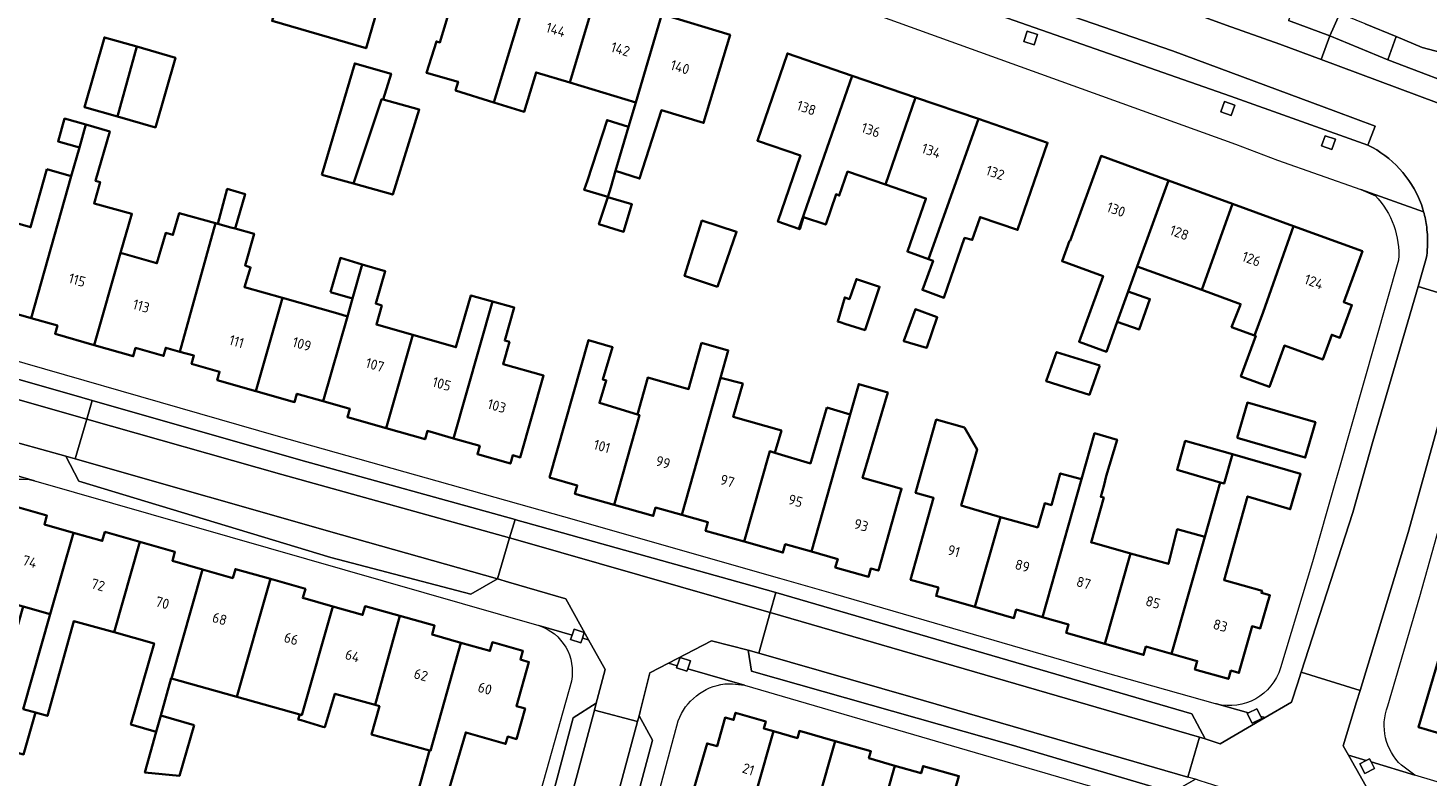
# Model space of a CAD drawing. Extents: x 151587 to 155483, y 462503 to 464608.
# Tile 128 of 236: x 153527 to 153651, y 463716 to 463782. Entities that reach past the tile are written whole.
import ezdxf
from ezdxf.enums import TextEntityAlignment as Align

# ---------------------------------------------------------------- set-up
doc = ezdxf.new("R2010")
doc.units = 0
doc.header["$LTSCALE"] = 0.5
for name, color, linetype, lineweight in [('B-RO-GR-BEPLANTING_CULTUUR_HEESTERS-GV', 251, 'CONTINUOUS', 18), ('B-RO-GR-GROENVOORZIENING-GV', 251, 'CONTINUOUS', 18), ('B-RO-OG-BEBOUWING-GV', 6, 'CONTINUOUS', 35), ('B-RO-OG-BEBOUWING-T18', 1, 'CONTINUOUS', 18), ('B-RO-OG-TERREIN_CULTUURSCHEIDING-GV', 251, 'CONTINUOUS', 18), ('B-RO-VH-VERHARDING_ASFALT-GV', 251, 'CONTINUOUS', 18), ('B-RO-VH-VERHARDING_BETONSTRAATSTEEN-GV', 251, 'CONTINUOUS', 18), ('B-RO-VH-VERHARDING_STRAATBAKSTEEN-GV', 251, 'CONTINUOUS', 18), ('B-RO-VH-VERHARDING_TEGEL-GV', 251, 'CONTINUOUS', 18)]:
    doc.layers.add(name, color=color, linetype=linetype, lineweight=lineweight)
doc.styles.add('NLCS-ISO-M200-T18', font='NLCS-ISO.ttf', dxfattribs={"height": 0.36})

msp = doc.modelspace()

# ---------------------------------------------------------------- linework, layer by layer
at = {"layer": 'B-RO-GR-BEPLANTING_CULTUUR_HEESTERS-GV', "flags": 128}
msp.add_lwpolyline([(153646.974, 463779.454), (153647.69, 463781.505), (153644.979, 463782.624), (153642.721, 463783.535), (153641.857, 463781.551)], close=True, dxfattribs=at)
msp.add_lwpolyline([(153644.979, 463782.624), (153647.69, 463781.505), (153650.007, 463780.548), (153655.581, 463779.054)], dxfattribs=at)
at = {"layer": 'B-RO-GR-GROENVOORZIENING-GV', "flags": 128}
for points in [[(153615.772, 463780.772), (153616.076, 463781.684), (153615.166, 463781.988), (153614.862, 463781.077)], [(153633.158, 463774.539), (153633.474, 463775.446), (153632.568, 463775.762), (153632.252, 463774.856)], [(153642.018, 463771.53), (153642.339, 463772.435), (153641.434, 463772.755), (153641.114, 463771.851)], [(153575.936, 463728.433), (153576.094, 463728.908), (153575.183, 463729.21), (153575.013, 463728.698), (153574.881, 463728.298), (153575.792, 463727.997)], [(153584.295, 463725.992), (153584.234, 463725.808), (153585.145, 463725.507), (153585.217, 463725.723), (153585.447, 463726.418), (153584.536, 463726.72)], [(153634.68, 463721.821), (153634.571, 463721.766), (153635.004, 463720.91), (153635.86, 463721.342), (153635.773, 463721.514), (153635.426, 463722.2)], [(153645.786, 463716.917), (153645.489, 463717.503), (153645.352, 463717.775), (153645.067, 463717.63), (153644.497, 463717.341), (153644.93, 463716.485)]]:
    msp.add_lwpolyline(points, close=True, dxfattribs=at)
at = {"layer": 'B-RO-OG-BEBOUWING-GV', "flags": 128}
for points in [[(153551.876, 463794.119), (153548.556, 463782.876), (153556.842, 463780.467), (153558.438, 463785.98), (153556.654, 463786.494), (153556.607, 463786.508), (153557.952, 463791.065), (153555.011, 463791.933), (153555.354, 463793.092)], [(153568.124, 463775.695), (153571.512, 463786.906), (153565.671, 463788.668), (153563.354, 463780.988), (153563.041, 463781.077), (153562.176, 463778.294), (153564.959, 463777.509), (153564.743, 463776.753)], [(153568.124, 463775.695), (153570.797, 463774.86), (153571.837, 463778.34), (153574.828, 463777.438), (153577.144, 463785.206), (153571.512, 463786.906)], [(153580.631, 463775.687), (153582.919, 463783.464), (153577.144, 463785.206), (153574.828, 463777.438)], [(153579.998, 463773.537), (153578.853, 463769.645), (153580.969, 463768.97), (153582.895, 463775.004), (153586.608, 463773.883), (153588.95, 463781.644), (153582.919, 463783.464), (153580.631, 463775.687)], [(153534.922, 463774.441), (153536.615, 463780.61), (153533.758, 463781.431), (153531.991, 463775.284)], [(153536.615, 463780.61), (153534.922, 463774.441), (153538.26, 463773.482), (153540.027, 463779.629)], [(153595.025, 463764.528), (153599.73, 463778.046), (153594.01, 463780.01), (153591.368, 463772.314), (153595.153, 463771.014), (153593.172, 463765.181)], [(153552.936, 463769.315), (153555.738, 463768.532), (153558.182, 463775.869), (153558.215, 463775.971), (153558.347, 463775.933), (153559.054, 463778.219), (153555.838, 463779.138)], [(153599.73, 463778.046), (153595.025, 463764.528), (153595.091, 463764.505), (153595.415, 463765.559), (153597.388, 463764.91), (153598.307, 463767.586), (153598.578, 463767.477), (153599.308, 463769.588), (153602.65, 463768.44), (153605.308, 463776.131)], [(153558.347, 463775.933), (153558.215, 463775.971), (153558.182, 463775.869), (153555.738, 463768.532), (153559.198, 463767.565), (153561.539, 463775.055)], [(153602.65, 463768.44), (153606.224, 463767.213), (153606.21, 463767.175), (153604.588, 463762.527), (153606.457, 463761.859), (153610.851, 463774.228), (153605.308, 463776.131)], [(153530.84, 463769.188), (153527.289, 463756.66), (153529.615, 463756.001), (153529.409, 463755.275), (153532.857, 463754.285), (153535.192, 463762.413), (153536.185, 463765.868), (153532.846, 463766.784), (153533.377, 463768.656), (153532.988, 463768.767), (153534.226, 463773.135), (153532.128, 463773.729), (153531.559, 463771.723)], [(153531.559, 463771.723), (153532.128, 463773.729), (153530.248, 463774.262), (153529.68, 463772.256)], [(153578.853, 463769.645), (153579.998, 463773.537), (153578.096, 463774.129), (153576.359, 463768.815), (153576.084, 463767.973), (153578.158, 463767.35), (153578.177, 463767.344), (153578.427, 463768.196)], [(153610.851, 463774.228), (153606.457, 463761.859), (153606.858, 463761.715), (153605.916, 463759.145), (153607.813, 463758.449), (153609.642, 463763.742), (153610.318, 463763.553), (153610.967, 463765.471), (153611.002, 463765.573), (153614.306, 463764.438), (153616.949, 463772.135)], [(153623.103, 463756.343), (153624.075, 463759.022), (153624.872, 463761.218), (153627.626, 463768.804), (153621.672, 463770.977), (153618.934, 463763.475), (153618.896, 463763.489), (153618.236, 463761.68), (153621.845, 463760.363), (153619.732, 463754.574), (153622.141, 463753.694)], [(153528.69, 463769.796), (153527.245, 463764.683), (153523.628, 463765.705), (153521.328, 463757.566), (153524.758, 463756.596), (153524.963, 463757.319), (153527.289, 463756.66), (153530.84, 463769.188)], [(153624.872, 463761.218), (153630.564, 463759.14), (153633.266, 463766.745), (153627.626, 463768.804)], [(153545.298, 463764.562), (153546.174, 463767.603), (153544.593, 463768.059), (153543.761, 463764.984), (153544.916, 463764.667)], [(153578.177, 463767.344), (153578.158, 463767.35), (153578.127, 463767.251), (153577.376, 463764.939), (153579.555, 463764.284), (153580.284, 463766.711)], [(153635.211, 463755.128), (153635.959, 463757.171), (153638.652, 463764.779), (153633.266, 463766.745), (153630.564, 463759.14), (153633.987, 463757.89), (153633.94, 463757.762), (153633.183, 463755.87)], [(153532.857, 463754.285), (153536.305, 463753.294), (153536.515, 463754.029), (153538.975, 463753.325), (153539.173, 463754.042), (153540.414, 463753.698), (153543.553, 463765.041), (153540.358, 463765.919), (153539.805, 463763.998), (153539.166, 463764.181), (153538.396, 463761.493), (153538.275, 463761.528), (153535.192, 463762.413)], [(153543.761, 463764.984), (153543.553, 463765.041), (153540.414, 463753.698), (153541.656, 463753.355), (153541.457, 463752.634), (153543.919, 463751.933), (153543.709, 463751.197), (153547.121, 463750.224), (153549.465, 463758.447), (153546.105, 463759.403), (153546.656, 463761.129), (153546.164, 463761.315), (153546.969, 463764.103), (153545.298, 463764.562), (153544.916, 463764.667)], [(153587.855, 463759.426), (153589.529, 463764.285), (153586.469, 463765.263), (153584.934, 463760.382)], [(153638.652, 463764.779), (153635.959, 463757.171), (153635.211, 463755.128), (153635.316, 463755.089), (153634.01, 463751.512), (153636.518, 463750.596), (153637.849, 463754.241), (153641.23, 463753.006), (153642.029, 463755.195), (153642.748, 463754.932), (153643.797, 463757.807), (153643.079, 463758.069), (153644.72, 463762.564)], [(153555.207, 463756.815), (153553.071, 463749.323), (153555.4, 463748.659), (153555.191, 463747.924), (153558.617, 463746.947), (153560.963, 463755.177), (153557.752, 463756.09), (153558.22, 463757.763), (153557.697, 463757.939), (153558.54, 463760.796), (153556.512, 463761.395), (153555.654, 463758.383)], [(153553.702, 463758.939), (153555.654, 463758.383), (153556.512, 463761.395), (153554.58, 463761.966)], [(153600.878, 463755.638), (153602.141, 463759.425), (153600.087, 463760.101), (153599.477, 463758.336), (153599.059, 463758.48), (153598.453, 463756.348), (153598.762, 463756.264), (153599.085, 463756.16), (153600.864, 463755.596)], [(153564.564, 463746.047), (153568.007, 463758.125), (153566.097, 463758.66), (153564.765, 463754.096), (153560.963, 463755.177), (153558.617, 463746.947), (153562.044, 463745.97), (153562.254, 463746.706)], [(153623.103, 463756.343), (153625.029, 463755.654), (153625.988, 463758.338), (153624.075, 463759.022)], [(153553.071, 463749.323), (153555.207, 463756.815), (153554.354, 463757.057), (153549.465, 463758.447), (153547.121, 463750.224), (153550.532, 463749.252), (153550.742, 463749.987)], [(153564.564, 463746.047), (153566.874, 463745.389), (153566.665, 463744.653), (153569.568, 463743.825), (153569.777, 463744.561), (153570.441, 463744.372), (153572.497, 463751.585), (153568.921, 463752.604), (153569.481, 463754.566), (153569.077, 463754.681), (153569.907, 463757.592), (153568.007, 463758.125)], [(153604.268, 463754.652), (153604.262, 463754.635), (153606.289, 463754.04), (153606.297, 463754.062), (153607.221, 463756.737), (153605.292, 463757.444)], [(153580.773, 463748.161), (153577.42, 463749.175), (153578.022, 463751.166), (153577.723, 463751.256), (153578.579, 463754.085), (153576.464, 463754.725), (153573.022, 463742.598), (153575.471, 463741.904), (153575.26, 463741.163), (153578.717, 463740.188), (153580.951, 463748.107)], [(153586.434, 463754.48), (153585.283, 463750.404), (153581.693, 463751.417), (153580.773, 463748.161), (153580.951, 463748.107), (153578.717, 463740.188), (153582.173, 463739.212), (153582.381, 463739.948), (153584.691, 463739.295), (153588.107, 463751.405), (153588.788, 463753.816)], [(153621.572, 463752.476), (153617.755, 463753.668), (153616.865, 463751.178), (153616.836, 463751.082), (153620.648, 463749.891), (153620.678, 463749.986)], [(153590.202, 463736.941), (153592.452, 463744.915), (153592.887, 463744.783), (153593.477, 463746.735), (153589.236, 463747.954), (153590.07, 463750.881), (153588.107, 463751.405), (153584.691, 463739.295), (153587, 463738.642), (153586.792, 463737.906)], [(153596.13, 463736.059), (153598.44, 463735.405), (153598.232, 463734.669), (153601.16, 463733.841), (153601.368, 463734.577), (153602.033, 463734.389), (153603.927, 463741.094), (153604.073, 463741.609), (153600.64, 463742.578), (153602.856, 463750.084), (153600.3, 463750.839), (153599.546, 463748.166)], [(153597.488, 463748.774), (153596.029, 463743.834), (153592.887, 463744.783), (153592.452, 463744.915), (153590.202, 463736.941), (153593.612, 463735.976), (153593.821, 463736.712), (153596.13, 463736.059), (153599.546, 463748.166)], [(153633.686, 463746.088), (153639.681, 463744.356), (153640.582, 463747.476), (153634.587, 463749.207)], [(153610.553, 463731.175), (153612.808, 463739.111), (153609.343, 463740.116), (153610.735, 463745.081), (153609.614, 463747.019), (153607.135, 463747.708), (153605.316, 463741.247), (153606.901, 463740.801), (153604.875, 463733.575), (153607.331, 463732.886), (153607.124, 463732.15)], [(153624.278, 463735.902), (153620.876, 463736.853), (153620.794, 463736.876), (153621.916, 463740.825), (153621.649, 463740.901), (153621.949, 463741.959), (153622.138, 463742.705), (153623.085, 463745.921), (153621.109, 463746.503), (153619.954, 463742.437), (153616.499, 463730.281), (153618.807, 463729.625), (153618.598, 463728.889), (153622.01, 463727.92)], [(153632.522, 463742.057), (153633.271, 463744.651), (153629.099, 463745.824), (153628.383, 463743.279), (153632.193, 463742.154)], [(153627.898, 463727.042), (153630.165, 463726.397), (153629.955, 463725.658), (153632.912, 463724.825), (153633.121, 463725.557), (153633.84, 463725.353), (153634.999, 463729.477), (153635.712, 463729.277), (153636.567, 463732.201), (153635.823, 463732.41), (153635.872, 463732.584), (153632.521, 463733.526), (153634.6, 463740.923), (153638.365, 463739.799), (153639.266, 463742.919), (153633.271, 463744.651), (153632.522, 463742.057), (153632.193, 463742.154), (153630.828, 463737.352)], [(153616.108, 463738.186), (153612.808, 463739.111), (153610.553, 463731.175), (153613.982, 463730.201), (153614.191, 463730.937), (153616.499, 463730.281), (153619.954, 463742.437), (153618.071, 463742.964), (153617.288, 463740.164), (153616.707, 463740.326)], [(153531.025, 463737.726), (153528.472, 463738.452), (153528.694, 463739.233), (153526.005, 463740.001), (153525.782, 463739.217), (153525.023, 463739.433), (153523.886, 463735.583), (153523.142, 463735.799), (153522.332, 463733.014), (153523.076, 463732.797), (153522.912, 463732.235), (153526.584, 463731.207), (153528.981, 463730.536)], [(153527.674, 463721.859), (153528.737, 463721.563), (153531.07, 463729.934), (153534.617, 463728.946), (153536.891, 463736.913), (153533.804, 463737.794), (153533.578, 463737.001), (153531.025, 463737.726), (153528.981, 463730.536), (153526.599, 463722.158)], [(153622.01, 463727.92), (153625.422, 463726.95), (153625.631, 463727.686), (153627.898, 463727.042), (153630.828, 463737.352), (153628.391, 463738.036), (153627.611, 463734.97), (153624.278, 463735.902)], [(153538.733, 463721.611), (153539.645, 463724.89), (153539.689, 463724.877), (153542.421, 463734.487), (153539.755, 463735.245), (153539.979, 463736.031), (153536.891, 463736.913), (153534.617, 463728.946), (153538.145, 463727.962), (153536.104, 463720.804), (153538.332, 463720.169)], [(153545.448, 463723.254), (153548.4, 463733.644), (153545.313, 463734.521), (153545.087, 463733.729), (153542.421, 463734.487), (153539.689, 463724.877), (153545.241, 463723.312)], [(153548.4, 463733.644), (153545.448, 463723.254), (153550.998, 463721.689), (153551.174, 463721.639), (153553.899, 463731.224), (153551.262, 463731.973), (153551.488, 463732.767)], [(153527.674, 463721.859), (153526.599, 463722.158), (153528.981, 463730.536), (153526.584, 463731.207), (153524.994, 463725.604), (153522.052, 463726.439), (153520.233, 463719.964), (153526.625, 463718.168)], [(153557.634, 463722.528), (153559.822, 463730.384), (153556.752, 463731.239), (153556.535, 463730.474), (153553.899, 463731.224), (153551.174, 463721.639), (153550.998, 463721.689), (153550.863, 463721.257), (153551.131, 463721.176), (153553.025, 463720.608), (153553.199, 463720.556), (153554.087, 463723.517)], [(153559.822, 463730.384), (153557.634, 463722.528), (153558.015, 463722.422), (153557.323, 463719.917), (153562.426, 463718.509), (153562.428, 463718.508), (153562.513, 463718.485), (153565.215, 463728.013), (153562.666, 463728.736), (153562.891, 463729.529)], [(153655.23, 463718.917), (153658.21, 463729.111), (153655.965, 463729.829), (153655.269, 463727.329), (153651.975, 463728.311), (153649.668, 463720.576)], [(153565.215, 463728.013), (153562.513, 463718.485), (153562.428, 463718.508), (153562.426, 463718.509), (153560.773, 463712.515), (153563.212, 463711.869), (153563.439, 463712.641), (153565.639, 463720.104), (153569.153, 463719.092), (153569.337, 463719.738), (153570.107, 463719.519), (153570.873, 463722.215), (153570.104, 463722.434), (153571.207, 463726.314), (153570.46, 463726.526), (153570.68, 463727.303), (153567.982, 463728.06), (153567.764, 463727.29)], [(153541.682, 463720.758), (153538.733, 463721.611), (153538.332, 463720.169), (153537.328, 463716.559), (153540.384, 463716.271)], [(153589.573, 463708.966), (153589.896, 463710.103), (153592.771, 463720.214), (153591.919, 463720.456), (153592.096, 463721.081), (153589.437, 463721.837), (153589.259, 463721.212), (153588.513, 463721.422), (153587.798, 463718.883), (153586.917, 463719.131), (153585.634, 463714.729), (153586.556, 463714.47), (153586.376, 463713.829), (153585.466, 463710.597), (153585.339, 463710.145)], [(153592.771, 463720.214), (153589.896, 463710.103), (153595.164, 463708.589), (153598.22, 463719.341), (153595.069, 463720.236), (153594.892, 463719.611)], [(153600.586, 463707.019), (153600.611, 463707.012), (153603.497, 463717.165), (153601.193, 463717.82), (153601.371, 463718.445), (153598.22, 463719.341), (153595.164, 463708.589)], [(153600.586, 463707.019), (153600.535, 463706.837), (153602.934, 463706.182), (153603.785, 463709.452), (153606.955, 463708.558), (153609.131, 463716.25), (153605.98, 463717.141), (153605.801, 463716.51), (153603.497, 463717.165), (153600.611, 463707.012)]]:
    msp.add_lwpolyline(points, close=True, dxfattribs=at)
at = {"layer": 'B-RO-OG-TERREIN_CULTUURSCHEIDING-GV', "flags": 128}
msp.add_lwpolyline([(153655.581, 463779.054), (153650.007, 463780.548), (153647.69, 463781.505), (153646.974, 463779.454), (153685.637, 463764.73)], dxfattribs=at)
at = {"layer": 'B-RO-VH-VERHARDING_ASFALT-GV', "flags": 128}
for points in [[(153665.288, 463764.073), (153666.026, 463765.981), (153666.966, 463765.618), (153693.278, 463755.444), (153693.279, 463755.315), (153694.846, 463759.089), (153652.987, 463775.037), (153641.077, 463779.471), (153637.433, 463780.822), (153632.703, 463782.508), (153620.726, 463786.92), (153610.765, 463790.414), (153593.115, 463796.201), (153591.811, 463792.542), (153591.836, 463792.529), (153609.633, 463786.6), (153627.971, 463780.231), (153642.38, 463774.884), (153645.841, 463773.6), (153645.219, 463771.924)], [(153591.788, 463790.62), (153612.838, 463783.331), (153633.087, 463776.253), (153645.219, 463771.924), (153645.841, 463773.6), (153642.38, 463774.884), (153627.971, 463780.231), (153609.633, 463786.6), (153591.836, 463792.529)], [(153650.352, 463761.921), (153649.633, 463759.454), (153654.458, 463757.977), (153654.631, 463758.584), (153654.873, 463759.31), (153655.557, 463760.814)]]:
    msp.add_lwpolyline(points, dxfattribs=at)
at = {"layer": 'B-RO-VH-VERHARDING_ASFALT-GV'}
for points in [[(153645.219, 463771.924, -0.1824534), (153649.853, 463766.89)], [(153649.853, 463766.89, -0.0228968), (153650.124, 463766.049)], [(153650.124, 463766.049, -0.0369958), (153650.397, 463764.671)], [(153650.397, 463764.671, -0.0445432), (153650.454, 463762.942)], [(153650.454, 463762.942, -0.0450931), (153650.352, 463761.921)]]:
    msp.add_lwpolyline(points, format="xyb", dxfattribs=at)
at = {"layer": 'B-RO-VH-VERHARDING_BETONSTRAATSTEEN-GV', "flags": 128}
for points in [[(153640.314, 463788.395), (153639.341, 463785.858), (153638.213, 463782.92), (153641.857, 463781.551), (153642.721, 463783.535), (153652.764, 463787.374), (153667.34, 463781.051), (153672.989, 463778.6), (153673.989, 463778.696), (153675.932, 463777.878), (153678.365, 463776.854), (153688.149, 463799.335), (153677.554, 463803.91), (153677.992, 463804.925), (153675.686, 463805.963)], [(153645.697, 463714.177), (153643.485, 463718.105), (153643.03, 463718.913), (153644.215, 463722.809), (153644.519, 463723.808), (153639.322, 463725.43), (153638.99, 463724.405), (153638.457, 463722.761), (153636.144, 463721.409), (153632.172, 463719.086), (153631.474, 463719.326), (153630.864, 463719.535), (153630.349, 463719.684), (153629.322, 463716.164)]]:
    msp.add_lwpolyline(points, dxfattribs=at)
for points in [[(153507.572, 463756.58), (153507.086, 463754.893), (153508.037, 463754.64), (153532.211, 463747.755), (153532.685, 463749.393), (153531.78, 463749.653), (153508.514, 463756.313)], [(153507.038, 463751.136), (153512.272, 463749.582), (153512.858, 463749.309), (153514.958, 463745.836), (153515.793, 463744.454), (153514.739, 463740.467), (153514.504, 463739.604), (153517.815, 463738.698), (153518.073, 463739.658), (153519.033, 463743.257), (153520.806, 463744.266), (153524.186, 463746.19), (153530.344, 463744.48), (153530.347, 463744.474), (153531.193, 463744.235), (153532.211, 463747.755), (153508.037, 463754.64), (153507.086, 463754.893), (153506.077, 463751.404)], [(153569.495, 463737.262), (153569.984, 463738.892), (153551.074, 463744.137), (153532.685, 463749.393), (153532.211, 463747.755), (153549.406, 463742.862)], [(153530.347, 463744.474), (153531.495, 463742.277), (153553.732, 463735.534), (153566.07, 463732.293), (153568.424, 463733.658), (153554.66, 463737.524), (153531.193, 463744.235)], [(153569.495, 463737.262), (153570.442, 463737), (153591.549, 463730.964), (153592.486, 463730.689), (153592.976, 463732.438), (153592.039, 463732.712), (153590.912, 463733.041), (153570.912, 463738.633), (153570.267, 463738.813), (153569.984, 463738.892)], [(153577.144, 463722.689), (153576.984, 463722.084), (153580.78, 463721.062), (153580.921, 463721.582), (153581.018, 463721.962), (153581.881, 463725.357), (153583.522, 463726.218), (153587.302, 463728.2), (153590.542, 463727.36), (153591.473, 463727.093), (153592.486, 463730.689), (153591.549, 463730.964), (153570.442, 463737), (153569.495, 463737.262), (153568.424, 463733.658), (153569.399, 463733.371), (153574.459, 463731.888), (153576.468, 463728.28), (153577.925, 463725.663), (153577.229, 463723.009)], [(153592.486, 463730.689), (153630.349, 463719.684), (153630.864, 463719.535), (153629.679, 463721.74), (153592.976, 463732.438)], [(153590.542, 463727.36), (153590.836, 463725.515), (153613.758, 463719.008), (153627.938, 463714.812), (153629.993, 463715.969), (153629.322, 463716.164), (153605.109, 463723.191), (153591.473, 463727.093)], [(153576.984, 463722.084), (153577.144, 463722.689), (153575.119, 463721.385), (153569.089, 463698.671), (153551.694, 463633.729), (153542.331, 463598.775), (153542.573, 463598.387), (153543.393, 463597.072), (153543.575, 463596.777), (153543.9, 463598.022), (153551.704, 463627.791), (153553.193, 463633.342)], [(153580.921, 463721.582), (153580.78, 463721.062), (153572.282, 463689.471), (153563.042, 463655.222), (153559.291, 463641.009), (153561.377, 463642.106), (153582.106, 463719.436)]]:
    msp.add_lwpolyline(points, close=True, dxfattribs=at)
at = {"layer": 'B-RO-VH-VERHARDING_STRAATBAKSTEEN-GV', "flags": 128}
for points in [[(153649.633, 463759.454), (153645.648, 463745.774), (153643.879, 463739.498), (153639.322, 463725.43), (153644.519, 463723.808), (153648.754, 463737.731), (153652.15, 463749.9), (153654.458, 463757.977)], [(153568.424, 463733.658), (153569.495, 463737.262), (153549.406, 463742.862), (153532.211, 463747.755), (153531.193, 463744.235), (153554.66, 463737.524)], [(153591.473, 463727.093), (153605.109, 463723.191), (153629.322, 463716.164), (153630.349, 463719.684), (153592.486, 463730.689)]]:
    msp.add_lwpolyline(points, close=True, dxfattribs=at)
msp.add_lwpolyline([(153559.291, 463641.009), (153563.042, 463655.222), (153572.282, 463689.471), (153580.78, 463721.062), (153576.984, 463722.084), (153553.193, 463633.342), (153551.704, 463627.791), (153543.9, 463598.022)], dxfattribs=at)
at = {"layer": 'B-RO-VH-VERHARDING_TEGEL-GV', "flags": 128}
for points in [[(153459.703, 463835.207), (153459.135, 463833.366), (153460.966, 463832.944), (153462.357, 463832.623), (153464.457, 463832.139), (153502.404, 463822.598), (153527.057, 463816.021), (153546.445, 463810.551), (153558.429, 463807.084), (153579.245, 463800.749), (153588.259, 463797.793), (153589.571, 463797.363), (153591.823, 463796.625), (153593.115, 463796.201), (153610.765, 463790.414), (153620.726, 463786.92), (153632.703, 463782.508), (153637.433, 463780.822), (153641.077, 463779.471), (153641.857, 463781.551), (153638.213, 463782.92)], [(153645.219, 463771.924), (153633.087, 463776.253), (153612.838, 463783.331), (153591.788, 463790.62)], [(153601.979, 463783.375), (153633.527, 463771.999), (153637.236, 463770.588), (153644.589, 463767.999), (153650.124, 463766.049)], [(153685.637, 463764.73), (153646.974, 463779.454), (153641.857, 463781.551), (153641.077, 463779.471), (153652.987, 463775.037)], [(153650.124, 463766.049), (153644.589, 463767.999), (153645.867, 463767.461)], [(153631.852, 463722.618), (153634.68, 463721.821), (153635.426, 463722.2), (153635.773, 463721.514), (153636.144, 463721.409), (153638.457, 463722.761), (153638.99, 463724.405), (153639.322, 463725.43), (153643.879, 463739.498), (153645.648, 463745.774), (153649.633, 463759.454), (153650.352, 463761.921)], [(153647.912, 463761.776), (153642.703, 463743.494), (153642.293, 463742.054), (153640.329, 463735.162), (153637.496, 463725.803)], [(153655.557, 463760.814), (153654.873, 463759.31), (153654.631, 463758.584), (153654.458, 463757.977), (153652.15, 463749.9), (153648.754, 463737.731), (153644.519, 463723.808), (153644.215, 463722.809), (153643.03, 463718.913), (153643.485, 463718.105), (153645.067, 463717.63), (153645.352, 463717.775), (153645.489, 463717.503), (153649.361, 463716.341), (153648.174, 463717.207)], [(153646.966, 463722.445), (153649.783, 463732.107), (153654.828, 463750.046), (153657.308, 463757.955)], [(153508.514, 463756.313), (153531.78, 463749.653), (153532.685, 463749.393), (153551.074, 463744.137), (153569.984, 463738.892), (153570.267, 463738.813), (153570.912, 463738.633), (153590.912, 463733.041), (153592.039, 463732.712), (153592.976, 463732.438), (153629.679, 463721.74), (153630.864, 463719.535), (153631.474, 463719.326), (153632.172, 463719.086), (153636.144, 463721.409), (153635.773, 463721.514), (153635.86, 463721.342), (153635.004, 463720.91), (153634.571, 463721.766), (153634.68, 463721.821), (153631.852, 463722.618), (153631.755, 463722.641), (153621.863, 463725.416), (153598.08, 463732.341), (153593.327, 463733.695), (153574.296, 463739.117), (153549.115, 463746.224), (153518.08, 463755.167)], [(153527.606, 463742.307), (153522.234, 463743.855)], [(153550.582, 463634.018), (153547.831, 463623.871), (153540.511, 463596.548), (153538.744, 463590.156), (153539.666, 463590.729), (153542.406, 463592.438), (153543.575, 463596.777), (153543.393, 463597.072), (153542.573, 463598.387), (153542.331, 463598.775), (153551.694, 463633.729), (153569.089, 463698.671), (153575.119, 463721.385), (153577.144, 463722.689), (153577.229, 463723.009), (153577.925, 463725.663), (153576.468, 463728.28), (153575.936, 463728.433), (153575.792, 463727.997), (153574.881, 463728.298), (153575.013, 463728.698), (153572.073, 463729.542)], [(153588.483, 463724.39), (153589.167, 463724.388), (153590.208, 463724.267), (153585.217, 463725.723), (153585.145, 463725.507), (153584.234, 463725.808), (153584.295, 463725.992), (153583.522, 463726.218), (153581.881, 463725.357), (153581.018, 463721.962), (153580.921, 463721.582), (153582.106, 463719.436), (153561.377, 463642.106), (153559.291, 463641.009)], [(153574.948, 463724.628), (153571.949, 463713.955), (153571.064, 463710.638), (153569.986, 463706.6), (153569.58, 463705.081), (153568.142, 463699.684), (153554.07, 463646.882), (153550.582, 463634.018)], [(153563.103, 463642.043), (153567.921, 463659.907), (153568.178, 463660.858), (153568.651, 463662.613), (153573.528, 463680.768), (153573.764, 463681.645), (153584.373, 463721.129), (153584.374, 463721.134)], [(153758.541, 463664.186), (153726.495, 463687.848), (153725.074, 463688.907), (153716.13, 463695.576), (153713.634, 463696.861), (153711.464, 463697.877), (153693.3, 463703.213), (153649.361, 463716.341), (153645.489, 463717.503), (153645.786, 463716.917), (153644.93, 463716.485), (153644.497, 463717.341), (153645.067, 463717.63), (153643.485, 463718.105), (153645.697, 463714.177), (153646.656, 463713.838), (153646.797, 463713.788), (153649.179, 463714.943), (153673.111, 463707.78), (153701.184, 463699.476), (153702.242, 463699.163), (153711.699, 463696.27)]]:
    msp.add_lwpolyline(points, dxfattribs=at)
for points in [[(153615.772, 463780.772), (153614.862, 463781.077), (153615.166, 463781.988), (153616.076, 463781.684)], [(153633.158, 463774.539), (153632.252, 463774.856), (153632.568, 463775.762), (153633.474, 463775.446)], [(153642.018, 463771.53), (153641.114, 463771.851), (153641.434, 463772.755), (153642.339, 463772.435)], [(153530.347, 463744.474), (153530.344, 463744.48), (153524.186, 463746.19), (153520.806, 463744.266), (153521.587, 463744.041), (153521.347, 463744.441), (153522.169, 463744.935), (153522.664, 463744.113), (153522.234, 463743.855), (153527.606, 463742.307), (153527.686, 463742.284), (153527.718, 463742.276), (153572.073, 463729.542), (153575.013, 463728.698), (153575.183, 463729.21), (153576.094, 463728.908), (153575.936, 463728.433), (153576.468, 463728.28), (153574.459, 463731.888), (153569.399, 463733.371), (153568.424, 463733.658), (153566.07, 463732.293), (153553.732, 463735.534), (153531.495, 463742.277)], [(153629.993, 463715.969), (153627.938, 463714.812), (153613.758, 463719.008), (153590.836, 463725.515), (153590.542, 463727.36), (153587.302, 463728.2), (153583.522, 463726.218), (153584.295, 463725.992), (153584.536, 463726.72), (153585.447, 463726.418), (153585.217, 463725.723), (153590.208, 463724.267), (153628.785, 463712.998), (153628.797, 463712.995), (153628.82, 463712.985), (153632.906, 463711.793), (153632.675, 463712.251), (153633.53, 463712.685), (153633.964, 463711.827), (153633.533, 463711.61), (153634.448, 463711.343), (153632.104, 463715.308), (153630.404, 463715.84)]]:
    msp.add_lwpolyline(points, close=True, dxfattribs=at)
at = {"layer": 'B-RO-VH-VERHARDING_TEGEL-GV'}
for points in [[(153649.853, 463766.89, 0.1824534), (153645.219, 463771.924)], [(153645.867, 463767.461, -0.2105774), (153647.912, 463761.776)], [(153650.124, 463766.049, 0.0228968), (153649.853, 463766.89)], [(153650.397, 463764.671, 0.0369958), (153650.124, 463766.049)], [(153650.454, 463762.942, 0.0445432), (153650.397, 463764.671)], [(153650.352, 463761.921, 0.0450931), (153650.454, 463762.942)], [(153521.613, 463738.834, -0.4115999), (153527.606, 463742.307)], [(153572.073, 463729.542, -0.3819554), (153574.948, 463724.628)], [(153637.496, 463725.803, -0.4026762), (153631.852, 463722.618)], [(153584.374, 463721.134, -0.277935), (153588.483, 463724.39)], [(153648.174, 463717.207, -0.3043308), (153646.966, 463722.445)]]:
    msp.add_lwpolyline(points, format="xyb", dxfattribs=at)

# ---------------------------------------------------------------- texts
at = {"layer": 'B-RO-OG-BEBOUWING-T18', "style": 'NLCS-ISO-M200-T18'}
for s, rotation, p in [('144', 343.2, (153573.577, 463782.105)), ('142', 343.2, (153579.278, 463780.384)), ('140', 343.2, (153584.534, 463778.799)), ('138', 341, (153595.688, 463775.205)), ('136', 341, (153601.368, 463773.254)), ('134', 341, (153606.697, 463771.425)), ('132', 341, (153612.338, 463769.489)), ('130', 339.9, (153622.996, 463766.236)), ('128', 339.9, (153628.58, 463764.197)), ('126', 339.9, (153634.94, 463761.876)), ('115', 344.1, (153531.356, 463760.015)), ('124', 339.9, (153640.448, 463759.865)), ('113', 344, (153537.012, 463757.729)), ('111', 343.5, (153545.42, 463754.59)), ('109', 344.1, (153551.184, 463754.368)), ('107', 344.1, (153557.627, 463752.533)), ('105', 344.1, (153563.519, 463750.856)), ('103', 344.1, (153568.377, 463748.91)), ('101', 344.2, (153577.651, 463745.349)), ('99', 343.8, (153583.045, 463743.939)), ('97', 343.8, (153588.712, 463742.29)), ('95', 343.8, (153594.727, 463740.541)), ('93', 343.8, (153600.518, 463738.393)), ('91', 344.4, (153608.688, 463736.107)), ('74', 344.4, (153527.175, 463735.173)), ('89', 344.4, (153614.739, 463734.807)), ('87', 344.4, (153620.139, 463733.298)), ('72', 344.4, (153533.198, 463733.121)), ('70', 344.4, (153538.878, 463731.538)), ('85', 344.4, (153626.258, 463731.587)), ('68', 344.4, (153543.93, 463730.13)), ('83', 344.4, (153632.198, 463729.534)), ('66', 344.4, (153550.241, 463728.37)), ('64', 344.4, (153555.649, 463726.863)), ('62', 344.4, (153561.682, 463725.181)), ('60', 344.4, (153567.328, 463723.979)), ('21', 341.7, (153590.565, 463716.857))]:
    msp.add_text(s, height=0.9, rotation=rotation, dxfattribs=at).set_placement(p, align=Align.MIDDLE)

doc.saveas('drawing.dxf')
